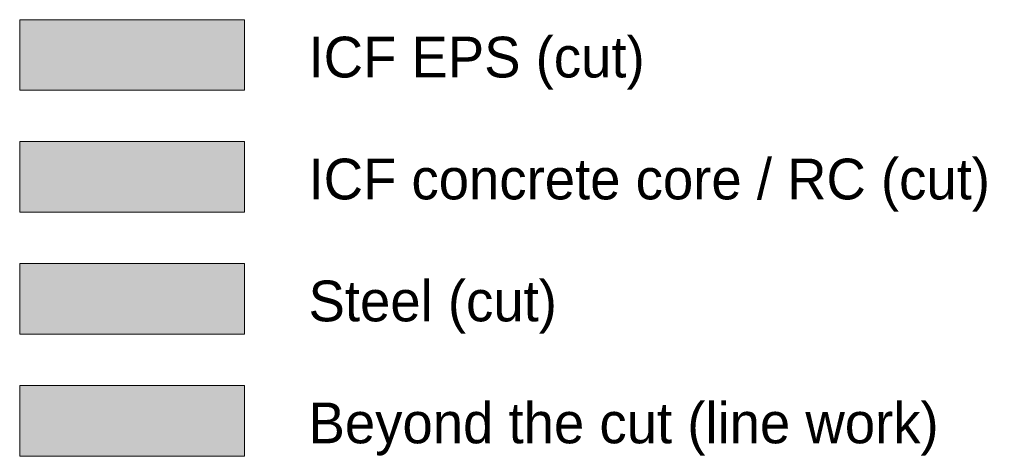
# Model space of a CAD drawing. Header units: millimetres. Extents: x -22841 to 4859, y -11012 to 16470.
# Tile 1 of 34: x -22841 to -19773, y -9560 to -8200. Entities that reach past the tile are written whole.
import ezdxf

# ---------------------------------------------------------------- set-up
doc = ezdxf.new("R2010")
doc.units = ezdxf.units.MM
for name, color, linetype in [('FILL-C_BDBDBF', 7, 'Continuous'), ('FILL-EPS', 7, 'Continuous'), ('FILL-STEEL', 7, 'Continuous'), ('FILL-WHITE', 7, 'Continuous'), ('LINE-INK', 7, 'Continuous'), ('TEXT-INK', 7, 'Continuous')]:
    doc.layers.add(name, color=color, linetype=linetype)

msp = doc.modelspace()

# ---------------------------------------------------------------- hatches: boundary and pattern name
at = {"layer": 'FILL-C_BDBDBF', "true_color": 0xbdbdbf}
h = msp.add_hatch(color=256, dxfattribs=at)
h.dxf.hatch_style = 1
h.paths.add_polyline_path([(-22840.6, -8799.9), (-22140.6, -8799.9), (-22140.6, -8579.9), (-22840.6, -8579.9)])
at = {"layer": 'FILL-EPS', "true_color": 0xccffff}
h = msp.add_hatch(color=256, dxfattribs=at)
h.dxf.hatch_style = 1
h.paths.add_polyline_path([(-22840.6, -8419.9), (-22140.6, -8419.9), (-22140.6, -8199.9), (-22840.6, -8199.9)])
at = {"layer": 'FILL-STEEL', "true_color": 0x0d2973}
h = msp.add_hatch(color=256, dxfattribs=at)
h.dxf.hatch_style = 1
h.paths.add_polyline_path([(-22840.6, -9179.9), (-22140.6, -9179.9), (-22140.6, -8959.9), (-22840.6, -8959.9)])
at = {"layer": 'FILL-WHITE', "true_color": 0xffffff}
h = msp.add_hatch(color=256, dxfattribs=at)
h.dxf.hatch_style = 1
h.paths.add_polyline_path([(-22840.6, -9559.9), (-22140.6, -9559.9), (-22140.6, -9339.9), (-22840.6, -9339.9)])

# ---------------------------------------------------------------- linework, layer by layer
at = {"layer": 'LINE-INK', "lineweight": 5}
for points in [[(-22840.6, -8419.9), (-22140.6, -8419.9), (-22140.6, -8199.9), (-22840.6, -8199.9)], [(-22840.6, -8799.9), (-22140.6, -8799.9), (-22140.6, -8579.9), (-22840.6, -8579.9)], [(-22840.6, -9179.9), (-22140.6, -9179.9), (-22140.6, -8959.9), (-22840.6, -8959.9)], [(-22840.6, -9559.9), (-22140.6, -9559.9), (-22140.6, -9339.9), (-22840.6, -9339.9)]]:
    msp.add_lwpolyline(points, close=True, dxfattribs=at)

# ---------------------------------------------------------------- texts
at = {"layer": 'TEXT-INK'}
for s, p in [('ICF EPS (cut)', (-21940.6, -8379.9)), ('ICF concrete core / RC (cut)', (-21940.6, -8759.9)), ('Steel (cut)', (-21940.6, -9139.9)), ('Beyond the cut (line work)', (-21940.6, -9519.9))]:
    msp.add_text(s, height=127, dxfattribs=at).set_placement(p)

doc.saveas('drawing.dxf')
